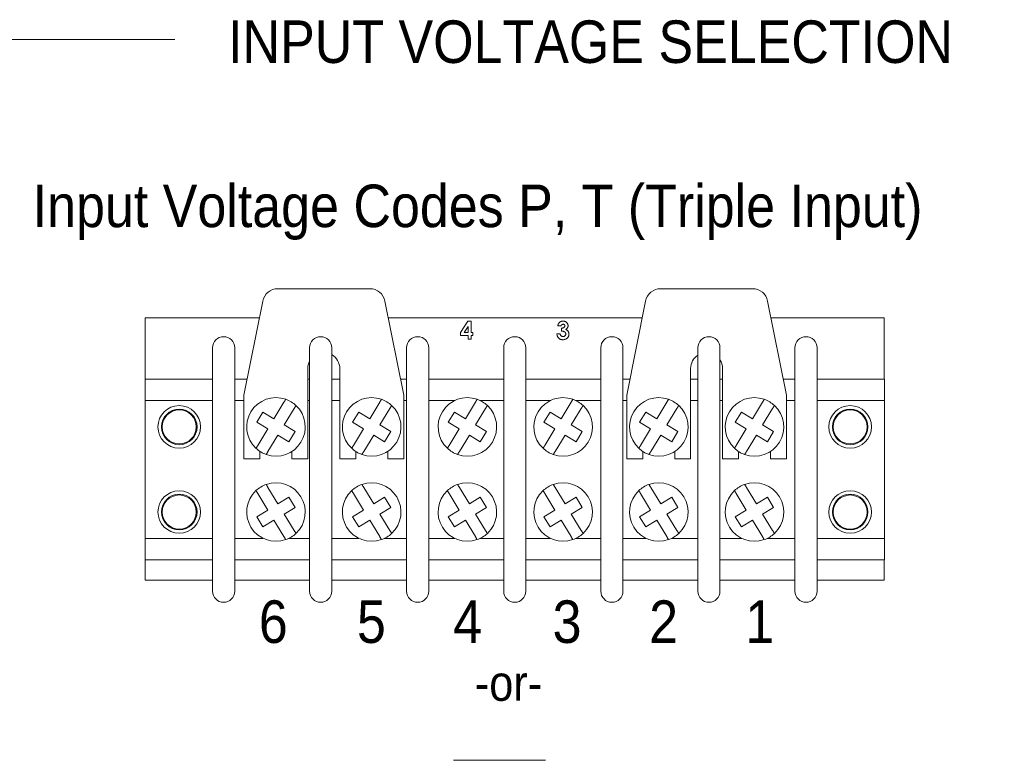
# Paper-space layout '6' of a CAD drawing. Header units: inches. Extents: x 2 to 174, y -5 to 135.
# Tile 6 of 26: x 23 to 46, y 87 to 105. Entities that reach past the tile are written whole.
import ezdxf

# ---------------------------------------------------------------- set-up
doc = ezdxf.new("R2010")
doc.units = ezdxf.units.IN
doc.header["$MEASUREMENT"] = 0
doc.layers.add('FORMAT', color=7, linetype='Continuous')
doc.styles.add('SLDTEXTSTYLE0', font='GOTHIC.TTF', dxfattribs={"width": 0.913})
doc.styles.add('SLDTEXTSTYLE1', font='GOTHIC.TTF', dxfattribs={"width": 0.913})

psp = doc.layouts.new('6')

# ---------------------------------------------------------------- linework, layer by layer
at = {"color": 7, "linetype": 'Continuous', "lineweight": 15, "ltscale": 8}
for p, q in [((31.54, 98.327), (29.378, 98.327)), ((40.532, 98.327), (38.37, 98.327)), ((29.025, 98.037), (28.583, 95.827)), ((32.335, 95.827), (31.893, 98.037)), ((38.017, 98.037), (37.575, 95.827)), ((41.327, 95.827), (40.885, 98.037)), ((26.263, 97.639), (26.263, 96.199)), ((28.945, 97.639), (26.263, 97.639)), ((37.937, 97.639), (31.972, 97.639)), ((43.623, 97.639), (40.964, 97.639)), ((43.623, 96.199), (43.623, 97.639)), ((33.672, 97.3), (33.845, 97.566)), ((33.849, 97.435), (33.756, 97.294)), ((33.845, 97.566), (33.923, 97.566)), ((33.849, 97.294), (33.849, 97.435)), ((33.923, 97.566), (33.923, 97.294)), ((36.031, 97.454), (35.956, 97.454)), ((36.041, 97.331), (36.041, 97.4)), ((33.672, 97.224), (33.672, 97.3)), ((33.849, 97.224), (33.672, 97.224)), ((33.756, 97.294), (33.849, 97.294)), ((33.849, 97.139), (33.849, 97.224)), ((33.923, 97.294), (33.961, 97.294)), ((33.961, 97.224), (33.923, 97.224)), ((33.923, 97.224), (33.923, 97.139)), ((33.961, 97.294), (33.961, 97.224)), ((35.935, 97.267), (36.009, 97.267)), ((27.845, 91.219), (27.845, 96.939)), ((28.365, 96.939), (28.365, 91.219)), ((30.125, 91.219), (30.125, 96.939)), ((30.645, 96.939), (30.645, 91.219)), ((32.405, 91.219), (32.405, 96.939)), ((32.925, 96.939), (32.925, 91.219)), ((33.923, 97.139), (33.849, 97.139)), ((34.685, 91.219), (34.685, 96.939)), ((35.205, 96.939), (35.205, 91.219)), ((36.965, 91.219), (36.965, 96.939)), ((37.485, 96.939), (37.485, 91.219)), ((39.245, 91.219), (39.245, 96.939)), ((39.765, 96.939), (39.765, 91.219)), ((41.525, 91.219), (41.525, 96.939)), ((42.045, 96.939), (42.045, 91.219)), ((30.083, 96.451), (30.083, 94.327)), ((30.835, 94.327), (30.835, 96.451)), ((39.075, 96.451), (39.075, 94.327)), ((39.827, 94.327), (39.827, 96.451)), ((26.259, 96.199), (27.845, 96.199)), ((26.259, 95.699), (26.259, 96.199)), ((28.365, 96.199), (28.657, 96.199)), ((30.083, 96.199), (30.125, 96.199)), ((30.645, 96.199), (30.835, 96.199)), ((32.26, 96.199), (32.405, 96.199)), ((32.925, 96.199), (34.685, 96.199)), ((35.205, 96.199), (36.965, 96.199)), ((37.485, 96.199), (37.649, 96.199)), ((39.075, 96.199), (39.245, 96.199)), ((39.765, 96.199), (39.827, 96.199)), ((41.252, 96.199), (41.525, 96.199)), ((42.045, 96.199), (43.631, 96.199)), ((43.631, 95.699), (43.631, 96.199)), ((28.583, 95.827), (28.583, 94.327)), ((32.335, 94.327), (32.335, 95.827)), ((37.575, 95.827), (37.575, 94.327)), ((41.327, 94.327), (41.327, 95.827)), ((26.259, 95.699), (27.845, 95.699)), ((26.259, 92.459), (26.259, 95.699)), ((28.365, 95.699), (28.583, 95.699)), ((29.288, 95.271), (29.523, 95.657)), ((30.083, 95.699), (30.125, 95.699)), ((30.645, 95.699), (30.835, 95.699)), ((31.536, 95.271), (31.771, 95.657)), ((32.335, 95.699), (32.405, 95.699)), ((32.925, 95.699), (33.533, 95.699)), ((33.784, 95.271), (34.019, 95.657)), ((34.129, 95.699), (34.685, 95.699)), ((35.205, 95.699), (35.781, 95.699)), ((36.032, 95.271), (36.267, 95.657)), ((36.377, 95.699), (36.965, 95.699)), ((37.485, 95.699), (37.575, 95.699)), ((38.28, 95.271), (38.515, 95.657)), ((39.075, 95.699), (39.245, 95.699)), ((39.765, 95.699), (39.827, 95.699)), ((40.528, 95.271), (40.763, 95.657)), ((41.327, 95.699), (41.525, 95.699)), ((42.045, 95.699), (43.631, 95.699)), ((43.631, 92.459), (43.631, 95.699)), ((28.885, 95.189), (29.03, 95.428)), ((29.03, 95.428), (29.288, 95.271)), ((29.762, 95.512), (29.527, 95.126)), ((31.133, 95.189), (31.278, 95.428)), ((31.278, 95.428), (31.536, 95.271)), ((32.01, 95.512), (31.775, 95.126)), ((33.381, 95.189), (33.526, 95.428)), ((33.526, 95.428), (33.784, 95.271)), ((34.258, 95.512), (34.023, 95.126)), ((35.629, 95.189), (35.774, 95.428)), ((35.774, 95.428), (36.032, 95.271)), ((36.506, 95.512), (36.271, 95.126)), ((37.877, 95.189), (38.022, 95.428)), ((38.022, 95.428), (38.28, 95.271)), ((38.754, 95.512), (38.519, 95.126)), ((40.125, 95.189), (40.27, 95.428)), ((40.27, 95.428), (40.528, 95.271)), ((41.002, 95.512), (40.767, 95.126)), ((29.142, 95.032), (28.885, 95.189)), ((29.527, 95.126), (29.785, 94.969)), ((31.39, 95.032), (31.133, 95.189)), ((31.775, 95.126), (32.033, 94.969)), ((33.638, 95.032), (33.381, 95.189)), ((34.023, 95.126), (34.281, 94.969)), ((35.886, 95.032), (35.629, 95.189)), ((36.271, 95.126), (36.529, 94.969)), ((38.134, 95.032), (37.877, 95.189)), ((38.519, 95.126), (38.777, 94.969)), ((40.382, 95.032), (40.125, 95.189)), ((40.767, 95.126), (41.025, 94.969)), ((28.908, 94.646), (29.142, 95.032)), ((29.382, 94.886), (29.147, 94.5)), ((29.639, 94.73), (29.382, 94.886)), ((29.785, 94.969), (29.639, 94.73)), ((31.156, 94.646), (31.39, 95.032)), ((31.63, 94.886), (31.395, 94.5)), ((31.887, 94.73), (31.63, 94.886)), ((32.033, 94.969), (31.887, 94.73)), ((33.404, 94.646), (33.638, 95.032)), ((33.878, 94.886), (33.643, 94.5)), ((34.135, 94.73), (33.878, 94.886)), ((34.281, 94.969), (34.135, 94.73)), ((35.652, 94.646), (35.886, 95.032)), ((36.126, 94.886), (35.891, 94.5)), ((36.383, 94.73), (36.126, 94.886)), ((36.529, 94.969), (36.383, 94.73)), ((37.9, 94.646), (38.134, 95.032)), ((38.374, 94.886), (38.139, 94.5)), ((38.631, 94.73), (38.374, 94.886)), ((38.777, 94.969), (38.631, 94.73)), ((40.148, 94.646), (40.382, 95.032)), ((40.622, 94.886), (40.387, 94.5)), ((40.879, 94.73), (40.622, 94.886)), ((41.025, 94.969), (40.879, 94.73)), ((28.959, 94.327), (28.959, 94.503)), ((29.711, 94.503), (29.711, 94.327)), ((31.207, 94.327), (31.207, 94.503)), ((31.959, 94.503), (31.959, 94.327)), ((37.951, 94.327), (37.951, 94.503)), ((38.703, 94.503), (38.703, 94.327)), ((40.199, 94.327), (40.199, 94.503)), ((40.951, 94.503), (40.951, 94.327)), ((28.583, 94.327), (28.959, 94.327)), ((29.711, 94.327), (30.083, 94.327)), ((30.835, 94.327), (31.207, 94.327)), ((31.959, 94.327), (32.335, 94.327)), ((37.575, 94.327), (37.951, 94.327)), ((38.703, 94.327), (39.075, 94.327)), ((39.827, 94.327), (40.199, 94.327)), ((40.951, 94.327), (41.327, 94.327)), ((28.908, 93.512), (29.142, 93.126)), ((29.382, 93.271), (29.147, 93.657)), ((31.156, 93.512), (31.39, 93.126)), ((31.63, 93.271), (31.395, 93.657)), ((33.404, 93.512), (33.638, 93.126)), ((33.878, 93.271), (33.643, 93.657)), ((35.652, 93.512), (35.886, 93.126)), ((36.126, 93.271), (35.891, 93.657)), ((37.9, 93.512), (38.134, 93.126)), ((38.374, 93.271), (38.139, 93.657)), ((40.148, 93.512), (40.382, 93.126)), ((40.622, 93.271), (40.387, 93.657)), ((29.639, 93.428), (29.382, 93.271)), ((29.785, 93.189), (29.639, 93.428)), ((31.887, 93.428), (31.63, 93.271)), ((32.033, 93.189), (31.887, 93.428)), ((34.135, 93.428), (33.878, 93.271)), ((34.281, 93.189), (34.135, 93.428)), ((36.383, 93.428), (36.126, 93.271)), ((36.529, 93.189), (36.383, 93.428)), ((38.631, 93.428), (38.374, 93.271)), ((38.777, 93.189), (38.631, 93.428)), ((40.879, 93.428), (40.622, 93.271)), ((41.025, 93.189), (40.879, 93.428)), ((29.142, 93.126), (28.885, 92.969)), ((29.527, 93.032), (29.785, 93.189)), ((29.762, 92.646), (29.527, 93.032)), ((31.39, 93.126), (31.133, 92.969)), ((31.775, 93.032), (32.033, 93.189)), ((32.01, 92.646), (31.775, 93.032)), ((33.638, 93.126), (33.381, 92.969)), ((34.023, 93.032), (34.281, 93.189)), ((34.258, 92.646), (34.023, 93.032)), ((35.886, 93.126), (35.629, 92.969)), ((36.271, 93.032), (36.529, 93.189)), ((36.506, 92.646), (36.271, 93.032)), ((38.134, 93.126), (37.877, 92.969)), ((38.519, 93.032), (38.777, 93.189)), ((38.754, 92.646), (38.519, 93.032)), ((40.382, 93.126), (40.125, 92.969)), ((40.767, 93.032), (41.025, 93.189)), ((41.002, 92.646), (40.767, 93.032)), ((28.885, 92.969), (29.03, 92.73)), ((29.03, 92.73), (29.288, 92.886)), ((29.288, 92.886), (29.523, 92.5)), ((31.133, 92.969), (31.278, 92.73)), ((31.278, 92.73), (31.536, 92.886)), ((31.536, 92.886), (31.771, 92.5)), ((33.381, 92.969), (33.526, 92.73)), ((33.526, 92.73), (33.784, 92.886)), ((33.784, 92.886), (34.019, 92.5)), ((35.629, 92.969), (35.774, 92.73)), ((35.774, 92.73), (36.032, 92.886)), ((36.032, 92.886), (36.267, 92.5)), ((37.877, 92.969), (38.022, 92.73)), ((38.022, 92.73), (38.28, 92.886)), ((38.28, 92.886), (38.515, 92.5)), ((40.125, 92.969), (40.27, 92.73)), ((40.27, 92.73), (40.528, 92.886)), ((40.528, 92.886), (40.763, 92.5)), ((26.259, 91.959), (26.259, 92.459)), ((26.259, 92.459), (27.845, 92.459)), ((28.365, 92.459), (29.037, 92.459)), ((29.633, 92.459), (30.125, 92.459)), ((30.645, 92.459), (31.285, 92.459)), ((31.881, 92.459), (32.405, 92.459)), ((32.925, 92.459), (33.533, 92.459)), ((34.129, 92.459), (34.685, 92.459)), ((35.205, 92.459), (35.781, 92.459)), ((36.377, 92.459), (36.965, 92.459)), ((37.485, 92.459), (38.029, 92.459)), ((38.625, 92.459), (39.245, 92.459)), ((39.765, 92.459), (40.277, 92.459)), ((40.873, 92.459), (41.525, 92.459)), ((42.045, 92.459), (43.631, 92.459)), ((43.631, 91.959), (43.631, 92.459)), ((26.259, 91.959), (27.845, 91.959)), ((26.263, 91.959), (26.263, 91.479)), ((28.365, 91.959), (30.125, 91.959)), ((30.645, 91.959), (32.405, 91.959)), ((32.925, 91.959), (34.685, 91.959)), ((35.205, 91.959), (36.965, 91.959)), ((37.485, 91.959), (39.245, 91.959)), ((39.765, 91.959), (41.525, 91.959)), ((42.045, 91.959), (43.631, 91.959)), ((43.623, 91.479), (43.623, 91.959)), ((26.263, 91.479), (27.845, 91.479)), ((28.365, 91.479), (30.125, 91.479)), ((30.645, 91.479), (32.405, 91.479)), ((32.925, 91.479), (34.685, 91.479)), ((35.205, 91.479), (36.965, 91.479)), ((37.485, 91.479), (39.245, 91.479)), ((39.765, 91.479), (41.525, 91.479)), ((42.045, 91.479), (43.623, 91.479)), ((35.664, 87.244), (33.502, 87.244))]:
    psp.add_line(p, q, dxfattribs=at)
at = {"color": 7, "linetype": 'Continuous', "lineweight": 15, "ltscale": 64}
for centre, radius in [((27.063, 95.079), 0.5), ((42.823, 95.079), 0.5), ((27.063, 95.079), 0.418), ((27.063, 95.079), 0.4), ((42.823, 95.079), 0.418), ((42.823, 95.079), 0.4), ((27.063, 93.079), 0.5), ((27.063, 93.079), 0.418), ((27.063, 93.079), 0.4), ((42.823, 93.079), 0.5), ((42.823, 93.079), 0.418), ((42.823, 93.079), 0.4)]:
    psp.add_circle(centre, radius, dxfattribs=at)
for centre, radius, start, end in [((29.378, 97.967), 0.36, 90, 168.6901), ((31.54, 97.967), 0.36, 11.3115, 90), ((38.37, 97.967), 0.36, 90, 168.6901), ((40.532, 97.967), 0.36, 11.3115, 90), ((28.105, 96.939), 0.26, 90, 180), ((28.105, 96.939), 0.26, 0, 90), ((30.385, 96.939), 0.26, 90, 180), ((30.385, 96.939), 0.26, 0, 90), ((32.665, 96.939), 0.26, 90, 180), ((32.665, 96.939), 0.26, 0, 90), ((34.945, 96.939), 0.26, 90, 180), ((34.945, 96.939), 0.26, 0, 90), ((37.225, 96.939), 0.26, 90, 180), ((37.225, 96.939), 0.26, 0, 90), ((39.505, 96.939), 0.26, 90, 180), ((39.505, 96.939), 0.26, 360, 90), ((41.785, 96.939), 0.26, 90, 180), ((41.785, 96.939), 0.26, 0, 90), ((30.459, 96.451), 0.376, 0, 60.3513), ((39.451, 96.451), 0.376, 123.2212, 180), ((30.459, 96.451), 0.376, 152.6601, 180), ((39.451, 96.451), 0.376, 0, 33.3731), ((29.335, 95.079), 0.688, 70.4346, 226.9526), ((31.583, 95.079), 0.688, 70.4346, 226.9526), ((33.831, 95.079), 0.688, 70.4346, 226.9526), ((36.079, 95.079), 0.688, 70.4346, 226.9526), ((38.327, 95.079), 0.688, 70.4346, 226.9526), ((40.575, 95.079), 0.688, 70.4346, 226.9526), ((29.335, 95.079), 0.688, 250.4346, 46.9526), ((29.335, 95.079), 0.688, 46.9526, 70.4346), ((31.583, 95.079), 0.688, 250.4346, 46.9526), ((31.583, 95.079), 0.688, 46.9526, 70.4346), ((33.831, 95.079), 0.688, 250.4346, 46.9526), ((33.831, 95.079), 0.688, 46.9526, 70.4346), ((36.079, 95.079), 0.688, 250.4346, 46.9526), ((36.079, 95.079), 0.688, 46.9526, 70.4346), ((38.327, 95.079), 0.688, 250.4346, 46.9526), ((38.327, 95.079), 0.688, 46.9526, 70.4346), ((40.575, 95.079), 0.688, 250.4346, 46.9526), ((40.575, 95.079), 0.688, 46.9526, 70.4346), ((29.335, 95.079), 0.688, 226.9526, 250.4346), ((31.583, 95.079), 0.688, 226.9526, 250.4346), ((33.831, 95.079), 0.688, 226.9526, 250.4346), ((36.079, 95.079), 0.688, 226.9526, 250.4346), ((38.327, 95.079), 0.688, 226.9526, 250.4346), ((40.575, 95.079), 0.688, 226.9526, 250.4346), ((29.335, 93.079), 0.688, 109.5654, 133.0474), ((29.335, 93.079), 0.688, 313.0474, 109.5654), ((31.583, 93.079), 0.688, 109.5654, 133.0474), ((31.583, 93.079), 0.688, 313.0474, 109.5654), ((33.831, 93.079), 0.688, 109.5654, 133.0474), ((33.831, 93.079), 0.688, 313.0474, 109.5654), ((36.079, 93.079), 0.688, 109.5654, 133.0474), ((36.079, 93.079), 0.688, 313.0474, 109.5654), ((38.327, 93.079), 0.688, 109.5654, 133.0474), ((38.327, 93.079), 0.688, 313.0474, 109.5654), ((40.575, 93.079), 0.688, 109.5654, 133.0474), ((40.575, 93.079), 0.688, 313.0474, 109.5654), ((29.335, 93.079), 0.688, 133.0474, 289.5654), ((31.583, 93.079), 0.688, 133.0474, 289.5654), ((33.831, 93.079), 0.688, 133.0474, 289.5654), ((36.079, 93.079), 0.688, 133.0474, 289.5654), ((38.327, 93.079), 0.688, 133.0474, 289.5654), ((40.575, 93.079), 0.688, 133.0474, 289.5654), ((29.335, 93.079), 0.688, 289.5654, 313.0474), ((31.583, 93.079), 0.688, 289.5654, 313.0474), ((33.831, 93.079), 0.688, 289.5654, 313.0474), ((36.079, 93.079), 0.688, 289.5654, 313.0474), ((38.327, 93.079), 0.688, 289.5654, 313.0474), ((40.575, 93.079), 0.688, 289.5654, 313.0474), ((28.105, 91.219), 0.26, 180, 270), ((28.105, 91.219), 0.26, 270, 0), ((30.385, 91.219), 0.26, 180, 270), ((30.385, 91.219), 0.26, 270, 0), ((32.665, 91.219), 0.26, 180, 270), ((32.665, 91.219), 0.26, 270, 0), ((34.945, 91.219), 0.26, 180, 270), ((34.945, 91.219), 0.26, 270, 0), ((37.225, 91.219), 0.26, 180, 270), ((37.225, 91.219), 0.26, 270, 0), ((39.505, 91.219), 0.26, 180, 270), ((39.505, 91.219), 0.26, 270, 0), ((41.785, 91.219), 0.26, 180, 270), ((41.785, 91.219), 0.26, 270, 0)]:
    psp.add_arc(centre, radius, start, end, dxfattribs=at)
at = {"color": 7, "linetype": 'Continuous', "lineweight": 15, "ltscale": 8}
for points, knots in [([(35.956, 97.454), (35.957, 97.459), (35.958, 97.469), (35.962, 97.484), (35.967, 97.497), (35.973, 97.508), (35.98, 97.518), (35.985, 97.524), (35.988, 97.527)], [0, 0, 0, 0, 0.186661, 0.373354, 0.559985, 0.706652, 0.853342, 1, 1, 1, 1]), ([(35.988, 97.527), (35.991, 97.531), (35.998, 97.538), (36.01, 97.546), (36.022, 97.554), (36.036, 97.559), (36.05, 97.563), (36.065, 97.566), (36.075, 97.566), (36.08, 97.566)], [0, 0, 0, 0, 0.139999, 0.280031, 0.41998, 0.560024, 0.706633, 0.853337, 1, 1, 1, 1]), ([(36.079, 97.491), (36.076, 97.491), (36.07, 97.491), (36.061, 97.488), (36.053, 97.484), (36.046, 97.478), (36.039, 97.471), (36.034, 97.463), (36.032, 97.457), (36.031, 97.454)], [0, 0, 0, 0, 0.1399895, 0.2800167, 0.4199696, 0.5600691, 0.7066007, 0.8533672, 1, 1, 1, 1]), ([(36.041, 97.4), (36.046, 97.401), (36.055, 97.402), (36.068, 97.403), (36.08, 97.406), (36.093, 97.411), (36.104, 97.418), (36.112, 97.426), (36.118, 97.435), (36.121, 97.443), (36.121, 97.449), (36.122, 97.452)], [0, 0, 0, 0, 0.125088, 0.250171, 0.375244, 0.500188, 0.625155, 0.750022, 0.833343, 0.916749, 1, 1, 1, 1]), ([(36.122, 97.452), (36.121, 97.455), (36.121, 97.461), (36.118, 97.47), (36.113, 97.477), (36.106, 97.484), (36.098, 97.488), (36.089, 97.491), (36.083, 97.491), (36.079, 97.491)], [0, 0, 0, 0, 0.140023, 0.279995, 0.419963, 0.560005, 0.706587, 0.853284, 1, 1, 1, 1]), ([(36.08, 97.566), (36.086, 97.566), (36.097, 97.566), (36.113, 97.562), (36.129, 97.557), (36.143, 97.549), (36.157, 97.54), (36.169, 97.528), (36.179, 97.516), (36.187, 97.502), (36.192, 97.488), (36.196, 97.472), (36.196, 97.462), (36.196, 97.457)], [0, 0, 0, 0, 0.093354, 0.186684, 0.280001, 0.373357, 0.466675, 0.560018, 0.64802, 0.736014, 0.823996, 0.912014, 1, 1, 1, 1]), ([(36.196, 97.457), (36.196, 97.452), (36.196, 97.442), (36.192, 97.427), (36.186, 97.412), (36.178, 97.399), (36.167, 97.388), (36.155, 97.377), (36.145, 97.372), (36.141, 97.37)], [0, 0, 0, 0, 0.139989, 0.280037, 0.419963, 0.560015, 0.706617, 0.85332, 1, 1, 1, 1]), ([(36.073, 97.128), (36.067, 97.128), (36.056, 97.128), (36.038, 97.131), (36.021, 97.136), (36.005, 97.143), (35.99, 97.152), (35.977, 97.164), (35.965, 97.177), (35.954, 97.193), (35.946, 97.21), (35.94, 97.229), (35.936, 97.248), (35.935, 97.261), (35.935, 97.267)], [0, 0, 0, 0, 0.080011, 0.160027, 0.240027, 0.320025, 0.399999, 0.480006, 0.560003, 0.647981, 0.735971, 0.823973, 0.911985, 1, 1, 1, 1]), ([(36.009, 97.267), (36.01, 97.263), (36.011, 97.256), (36.015, 97.245), (36.02, 97.234), (36.026, 97.224), (36.035, 97.216), (36.044, 97.21), (36.055, 97.206), (36.066, 97.203), (36.074, 97.203), (36.077, 97.203)], [0, 0, 0, 0, 0.112024, 0.223996, 0.335996, 0.447893, 0.559802, 0.669874, 0.779919, 0.889937, 1, 1, 1, 1]), ([(36.143, 97.264), (36.143, 97.267), (36.142, 97.275), (36.139, 97.286), (36.133, 97.296), (36.125, 97.304), (36.117, 97.311), (36.106, 97.318), (36.092, 97.324), (36.075, 97.328), (36.058, 97.331), (36.047, 97.331), (36.041, 97.331)], [0, 0, 0, 0, 0.083291, 0.1666, 0.249882, 0.333165, 0.416552, 0.499935, 0.624879, 0.749873, 0.874944, 1, 1, 1, 1]), ([(36.218, 97.263), (36.218, 97.257), (36.217, 97.245), (36.214, 97.228), (36.208, 97.211), (36.2, 97.195), (36.19, 97.181), (36.178, 97.168), (36.164, 97.156), (36.148, 97.145), (36.131, 97.137), (36.112, 97.132), (36.093, 97.129), (36.08, 97.128), (36.073, 97.128)], [0, 0, 0, 0, 0.080017, 0.159997, 0.240005, 0.320014, 0.399979, 0.480001, 0.560002, 0.647999, 0.735983, 0.823977, 0.911993, 1, 1, 1, 1]), ([(36.077, 97.203), (36.082, 97.203), (36.091, 97.203), (36.105, 97.207), (36.117, 97.214), (36.127, 97.223), (36.134, 97.232), (36.139, 97.242), (36.142, 97.253), (36.143, 97.26), (36.143, 97.264)], [0, 0, 0, 0, 0.14003, 0.280037, 0.419935, 0.55995, 0.670027, 0.780021, 0.890004, 1, 1, 1, 1]), ([(36.141, 97.37), (36.146, 97.368), (36.156, 97.364), (36.17, 97.357), (36.182, 97.347), (36.193, 97.336), (36.202, 97.323), (36.209, 97.309), (36.214, 97.294), (36.217, 97.279), (36.218, 97.268), (36.218, 97.263)], [0, 0, 0, 0, 0.111993, 0.223999, 0.335999, 0.447985, 0.559979, 0.669959, 0.779957, 0.889967, 1, 1, 1, 1]), ([(29.523, 95.657), (29.524, 95.659), (29.528, 95.665), (29.534, 95.675), (29.541, 95.687), (29.547, 95.698), (29.553, 95.707), (29.558, 95.715), (29.561, 95.721), (29.564, 95.725), (29.565, 95.727), (29.565, 95.727), (29.565, 95.727)], [0, 0, 0, 0, 0.059558, 0.170019, 0.283753, 0.392983, 0.505512, 0.61237, 0.72247, 0.82693, 0.934515, 1, 1, 1, 1]), ([(29.804, 95.582), (29.804, 95.581), (29.804, 95.581), (29.802, 95.578), (29.8, 95.573), (29.796, 95.567), (29.791, 95.559), (29.785, 95.55), (29.779, 95.54), (29.773, 95.53), (29.767, 95.52), (29.764, 95.514), (29.762, 95.512)], [0, 0, 0, 0, 0.1027388, 0.2084711, 0.3113225, 0.4171081, 0.5208653, 0.6275162, 0.7333715, 0.8421654, 0.9205188, 1, 1, 1, 1]), ([(31.771, 95.657), (31.772, 95.659), (31.776, 95.665), (31.782, 95.675), (31.789, 95.687), (31.795, 95.698), (31.801, 95.707), (31.806, 95.715), (31.809, 95.721), (31.812, 95.725), (31.813, 95.727), (31.813, 95.727), (31.813, 95.727)], [0, 0, 0, 0, 0.0595532, 0.1700148, 0.2837494, 0.3929792, 0.5055086, 0.6123701, 0.7224687, 0.8269302, 0.934515, 1, 1, 1, 1]), ([(32.052, 95.582), (32.052, 95.581), (32.052, 95.581), (32.05, 95.578), (32.048, 95.573), (32.044, 95.567), (32.039, 95.559), (32.033, 95.55), (32.027, 95.54), (32.021, 95.53), (32.015, 95.52), (32.012, 95.514), (32.01, 95.512)], [0, 0, 0, 0, 0.102739, 0.208471, 0.311322, 0.417108, 0.520865, 0.627516, 0.733371, 0.842161, 0.920519, 1, 1, 1, 1]), ([(34.019, 95.657), (34.02, 95.659), (34.024, 95.665), (34.03, 95.675), (34.037, 95.687), (34.043, 95.698), (34.049, 95.707), (34.054, 95.715), (34.057, 95.721), (34.06, 95.725), (34.061, 95.727), (34.061, 95.727), (34.061, 95.727)], [0, 0, 0, 0, 0.059555, 0.170019, 0.283753, 0.392981, 0.505511, 0.612371, 0.72247, 0.826931, 0.934515, 1, 1, 1, 1]), ([(34.3, 95.582), (34.3, 95.581), (34.3, 95.581), (34.298, 95.578), (34.296, 95.573), (34.292, 95.567), (34.287, 95.559), (34.281, 95.55), (34.275, 95.54), (34.269, 95.53), (34.263, 95.52), (34.26, 95.514), (34.258, 95.512)], [0, 0, 0, 0, 0.102739, 0.208471, 0.311322, 0.417109, 0.520866, 0.627516, 0.733372, 0.842161, 0.920516, 1, 1, 1, 1]), ([(36.267, 95.657), (36.268, 95.659), (36.272, 95.665), (36.278, 95.675), (36.285, 95.687), (36.291, 95.698), (36.297, 95.707), (36.302, 95.715), (36.305, 95.721), (36.308, 95.725), (36.309, 95.727), (36.309, 95.727), (36.309, 95.727)], [0, 0, 0, 0, 0.059553, 0.170019, 0.283751, 0.392979, 0.50551, 0.61237, 0.72247, 0.82693, 0.934515, 1, 1, 1, 1]), ([(36.548, 95.582), (36.548, 95.581), (36.548, 95.581), (36.546, 95.578), (36.544, 95.573), (36.54, 95.567), (36.535, 95.559), (36.529, 95.55), (36.523, 95.54), (36.517, 95.53), (36.511, 95.52), (36.508, 95.514), (36.506, 95.512)], [0, 0, 0, 0, 0.102739, 0.208471, 0.311322, 0.417109, 0.520866, 0.627516, 0.733372, 0.842163, 0.920519, 1, 1, 1, 1]), ([(38.515, 95.657), (38.516, 95.659), (38.52, 95.665), (38.526, 95.675), (38.533, 95.687), (38.539, 95.698), (38.545, 95.707), (38.55, 95.715), (38.553, 95.721), (38.556, 95.725), (38.557, 95.727), (38.557, 95.727), (38.557, 95.727)], [0, 0, 0, 0, 0.0595554, 0.170019, 0.2837533, 0.3929807, 0.5055116, 0.6123713, 0.7224707, 0.8269303, 0.9345152, 1, 1, 1, 1]), ([(38.796, 95.582), (38.796, 95.581), (38.796, 95.581), (38.794, 95.578), (38.792, 95.573), (38.788, 95.567), (38.783, 95.559), (38.777, 95.55), (38.771, 95.54), (38.765, 95.53), (38.759, 95.52), (38.756, 95.514), (38.754, 95.512)], [0, 0, 0, 0, 0.102739, 0.208471, 0.311322, 0.417109, 0.520865, 0.627516, 0.733372, 0.842162, 0.920517, 1, 1, 1, 1]), ([(40.763, 95.657), (40.764, 95.659), (40.768, 95.665), (40.774, 95.675), (40.781, 95.687), (40.787, 95.698), (40.793, 95.707), (40.798, 95.715), (40.801, 95.721), (40.804, 95.725), (40.805, 95.727), (40.805, 95.727), (40.805, 95.727)], [0, 0, 0, 0, 0.059554, 0.170018, 0.283752, 0.39298, 0.505511, 0.61237, 0.72247, 0.82693, 0.934515, 1, 1, 1, 1]), ([(41.044, 95.582), (41.044, 95.581), (41.044, 95.581), (41.042, 95.578), (41.04, 95.573), (41.036, 95.567), (41.031, 95.559), (41.025, 95.55), (41.019, 95.54), (41.013, 95.53), (41.007, 95.52), (41.004, 95.514), (41.002, 95.512)], [0, 0, 0, 0, 0.102739, 0.208471, 0.311322, 0.417109, 0.520866, 0.627515, 0.733372, 0.842162, 0.920517, 1, 1, 1, 1]), ([(28.865, 94.576), (28.865, 94.576), (28.866, 94.577), (28.867, 94.579), (28.87, 94.584), (28.874, 94.59), (28.879, 94.598), (28.884, 94.607), (28.891, 94.618), (28.897, 94.628), (28.903, 94.637), (28.906, 94.643), (28.908, 94.646)], [0, 0, 0, 0, 0.102739, 0.208471, 0.311322, 0.417107, 0.520864, 0.627516, 0.73337, 0.842159, 0.920519, 1, 1, 1, 1]), ([(31.113, 94.576), (31.113, 94.576), (31.114, 94.577), (31.115, 94.579), (31.118, 94.584), (31.122, 94.59), (31.127, 94.598), (31.132, 94.607), (31.139, 94.618), (31.145, 94.628), (31.151, 94.637), (31.154, 94.643), (31.156, 94.646)], [0, 0, 0, 0, 0.102739, 0.208471, 0.311322, 0.417107, 0.520864, 0.627516, 0.73337, 0.842159, 0.920519, 1, 1, 1, 1]), ([(33.361, 94.576), (33.361, 94.576), (33.362, 94.577), (33.363, 94.579), (33.366, 94.584), (33.37, 94.59), (33.375, 94.598), (33.38, 94.607), (33.387, 94.618), (33.393, 94.628), (33.399, 94.637), (33.402, 94.643), (33.404, 94.646)], [0, 0, 0, 0, 0.102739, 0.208471, 0.311322, 0.417107, 0.520864, 0.627516, 0.73337, 0.842164, 0.920519, 1, 1, 1, 1]), ([(35.609, 94.576), (35.609, 94.576), (35.61, 94.577), (35.611, 94.579), (35.614, 94.584), (35.618, 94.59), (35.623, 94.598), (35.628, 94.607), (35.635, 94.618), (35.641, 94.628), (35.647, 94.637), (35.65, 94.643), (35.652, 94.646)], [0, 0, 0, 0, 0.102739, 0.208471, 0.311322, 0.417107, 0.520864, 0.627517, 0.73337, 0.842161, 0.920519, 1, 1, 1, 1]), ([(37.857, 94.576), (37.857, 94.576), (37.858, 94.577), (37.859, 94.579), (37.862, 94.584), (37.866, 94.59), (37.871, 94.598), (37.876, 94.607), (37.883, 94.618), (37.889, 94.628), (37.895, 94.637), (37.898, 94.643), (37.9, 94.646)], [0, 0, 0, 0, 0.102739, 0.208471, 0.311322, 0.417107, 0.520864, 0.627517, 0.73337, 0.842159, 0.920517, 1, 1, 1, 1]), ([(40.105, 94.576), (40.105, 94.576), (40.106, 94.577), (40.107, 94.579), (40.11, 94.584), (40.114, 94.59), (40.119, 94.598), (40.124, 94.607), (40.131, 94.618), (40.137, 94.628), (40.143, 94.637), (40.146, 94.643), (40.148, 94.646)], [0, 0, 0, 0, 0.102739, 0.208471, 0.311322, 0.417108, 0.520864, 0.627516, 0.73337, 0.842161, 0.920518, 1, 1, 1, 1]), ([(29.147, 94.5), (29.146, 94.498), (29.142, 94.492), (29.136, 94.482), (29.129, 94.471), (29.122, 94.46), (29.117, 94.451), (29.112, 94.443), (29.108, 94.437), (29.106, 94.433), (29.105, 94.431), (29.104, 94.431), (29.104, 94.43)], [0, 0, 0, 0, 0.059553, 0.170015, 0.283751, 0.392979, 0.50551, 0.61237, 0.722468, 0.826931, 0.934515, 1, 1, 1, 1]), ([(31.395, 94.5), (31.394, 94.498), (31.39, 94.492), (31.384, 94.482), (31.377, 94.47), (31.37, 94.46), (31.365, 94.451), (31.36, 94.443), (31.356, 94.437), (31.354, 94.433), (31.353, 94.431), (31.352, 94.431), (31.352, 94.43)], [0, 0, 0, 0, 0.05956, 0.171665, 0.283757, 0.394644, 0.505513, 0.613997, 0.722469, 0.828494, 0.934512, 1, 1, 1, 1]), ([(33.643, 94.5), (33.642, 94.498), (33.638, 94.492), (33.632, 94.482), (33.625, 94.47), (33.618, 94.46), (33.613, 94.451), (33.608, 94.443), (33.604, 94.437), (33.602, 94.433), (33.601, 94.431), (33.6, 94.431), (33.6, 94.43)], [0, 0, 0, 0, 0.059556, 0.171666, 0.283757, 0.39464, 0.505513, 0.613997, 0.722469, 0.828494, 0.934512, 1, 1, 1, 1]), ([(35.891, 94.5), (35.89, 94.498), (35.886, 94.492), (35.88, 94.482), (35.873, 94.471), (35.866, 94.46), (35.861, 94.451), (35.856, 94.443), (35.852, 94.437), (35.85, 94.433), (35.849, 94.431), (35.848, 94.431), (35.848, 94.43)], [0, 0, 0, 0, 0.059553, 0.170019, 0.283753, 0.392979, 0.505511, 0.61237, 0.722469, 0.826931, 0.934515, 1, 1, 1, 1]), ([(38.139, 94.5), (38.138, 94.498), (38.134, 94.492), (38.128, 94.482), (38.121, 94.471), (38.114, 94.46), (38.109, 94.451), (38.104, 94.443), (38.1, 94.437), (38.098, 94.433), (38.097, 94.431), (38.096, 94.431), (38.096, 94.43)], [0, 0, 0, 0, 0.059555, 0.170019, 0.283755, 0.39298, 0.505513, 0.612371, 0.72247, 0.826931, 0.934515, 1, 1, 1, 1]), ([(40.387, 94.5), (40.386, 94.498), (40.382, 94.492), (40.376, 94.482), (40.369, 94.471), (40.362, 94.46), (40.357, 94.451), (40.352, 94.443), (40.348, 94.437), (40.346, 94.433), (40.345, 94.431), (40.344, 94.431), (40.344, 94.43)], [0, 0, 0, 0, 0.0595542, 0.1700178, 0.283754, 0.3929797, 0.5055121, 0.6123705, 0.7224699, 0.8269306, 0.9345152, 1, 1, 1, 1]), ([(29.147, 93.657), (29.146, 93.659), (29.142, 93.665), (29.136, 93.675), (29.129, 93.687), (29.122, 93.698), (29.117, 93.707), (29.112, 93.715), (29.108, 93.721), (29.106, 93.725), (29.105, 93.727), (29.104, 93.727), (29.104, 93.727)], [0, 0, 0, 0, 0.059553, 0.170015, 0.283748, 0.39298, 0.505508, 0.612371, 0.722469, 0.82693, 0.934515, 1, 1, 1, 1]), ([(31.395, 93.657), (31.394, 93.659), (31.39, 93.665), (31.384, 93.675), (31.377, 93.687), (31.37, 93.698), (31.365, 93.707), (31.36, 93.715), (31.356, 93.721), (31.354, 93.725), (31.353, 93.727), (31.352, 93.727), (31.352, 93.727)], [0, 0, 0, 0, 0.059558, 0.170019, 0.283752, 0.392983, 0.50551, 0.612373, 0.722471, 0.82693, 0.934515, 1, 1, 1, 1]), ([(33.643, 93.657), (33.642, 93.659), (33.638, 93.665), (33.632, 93.675), (33.625, 93.687), (33.618, 93.698), (33.613, 93.707), (33.608, 93.715), (33.604, 93.721), (33.602, 93.725), (33.601, 93.727), (33.6, 93.727), (33.6, 93.727)], [0, 0, 0, 0, 0.059553, 0.170019, 0.283752, 0.392979, 0.505511, 0.61237, 0.722471, 0.82693, 0.934515, 1, 1, 1, 1]), ([(35.891, 93.657), (35.89, 93.659), (35.886, 93.665), (35.88, 93.675), (35.873, 93.687), (35.866, 93.698), (35.861, 93.707), (35.856, 93.715), (35.852, 93.721), (35.85, 93.725), (35.849, 93.727), (35.848, 93.727), (35.848, 93.727)], [0, 0, 0, 0, 0.059553, 0.170019, 0.28375, 0.392979, 0.505509, 0.61237, 0.72247, 0.82693, 0.934515, 1, 1, 1, 1]), ([(38.139, 93.657), (38.138, 93.659), (38.134, 93.665), (38.128, 93.675), (38.121, 93.687), (38.114, 93.698), (38.109, 93.707), (38.104, 93.715), (38.1, 93.721), (38.098, 93.725), (38.097, 93.727), (38.096, 93.727), (38.096, 93.727)], [0, 0, 0, 0, 0.059555, 0.170019, 0.283752, 0.392981, 0.50551, 0.612372, 0.722471, 0.826931, 0.934515, 1, 1, 1, 1]), ([(40.387, 93.657), (40.386, 93.659), (40.382, 93.665), (40.376, 93.675), (40.369, 93.687), (40.362, 93.698), (40.357, 93.707), (40.352, 93.715), (40.348, 93.721), (40.346, 93.725), (40.345, 93.727), (40.344, 93.727), (40.344, 93.727)], [0, 0, 0, 0, 0.0595543, 0.1700182, 0.2837509, 0.3929803, 0.5055099, 0.6123711, 0.7224707, 0.8269302, 0.934515, 1, 1, 1, 1]), ([(28.865, 93.582), (28.865, 93.581), (28.866, 93.581), (28.867, 93.578), (28.87, 93.573), (28.874, 93.567), (28.879, 93.559), (28.884, 93.55), (28.891, 93.54), (28.897, 93.53), (28.903, 93.52), (28.906, 93.514), (28.908, 93.512)], [0, 0, 0, 0, 0.102739, 0.208471, 0.311323, 0.417109, 0.520867, 0.627516, 0.733373, 0.842163, 0.920519, 1, 1, 1, 1]), ([(31.113, 93.582), (31.113, 93.581), (31.114, 93.581), (31.115, 93.578), (31.118, 93.573), (31.122, 93.567), (31.127, 93.559), (31.132, 93.55), (31.139, 93.54), (31.145, 93.53), (31.151, 93.52), (31.154, 93.514), (31.156, 93.512)], [0, 0, 0, 0, 0.102739, 0.208471, 0.311323, 0.417109, 0.520867, 0.627516, 0.733373, 0.842163, 0.920519, 1, 1, 1, 1]), ([(33.361, 93.582), (33.361, 93.581), (33.362, 93.581), (33.363, 93.578), (33.366, 93.573), (33.37, 93.567), (33.375, 93.559), (33.38, 93.55), (33.387, 93.54), (33.393, 93.53), (33.399, 93.52), (33.402, 93.514), (33.404, 93.512)], [0, 0, 0, 0, 0.102739, 0.208471, 0.311323, 0.417109, 0.520867, 0.627516, 0.733373, 0.842167, 0.920519, 1, 1, 1, 1]), ([(35.609, 93.582), (35.609, 93.581), (35.61, 93.581), (35.611, 93.578), (35.614, 93.573), (35.618, 93.567), (35.623, 93.559), (35.628, 93.55), (35.635, 93.54), (35.641, 93.53), (35.647, 93.52), (35.65, 93.514), (35.652, 93.512)], [0, 0, 0, 0, 0.102738, 0.208471, 0.311322, 0.41711, 0.520867, 0.627516, 0.733373, 0.842165, 0.920519, 1, 1, 1, 1]), ([(37.857, 93.582), (37.857, 93.581), (37.858, 93.581), (37.859, 93.578), (37.862, 93.573), (37.866, 93.567), (37.871, 93.559), (37.876, 93.55), (37.883, 93.54), (37.889, 93.53), (37.895, 93.52), (37.898, 93.514), (37.9, 93.512)], [0, 0, 0, 0, 0.102739, 0.208471, 0.311322, 0.41711, 0.520867, 0.627516, 0.733373, 0.842163, 0.920516, 1, 1, 1, 1]), ([(40.105, 93.582), (40.105, 93.581), (40.106, 93.581), (40.107, 93.578), (40.11, 93.573), (40.114, 93.567), (40.119, 93.559), (40.124, 93.55), (40.131, 93.54), (40.137, 93.53), (40.143, 93.52), (40.146, 93.514), (40.148, 93.512)], [0, 0, 0, 0, 0.102739, 0.208471, 0.311322, 0.41711, 0.520867, 0.627516, 0.733373, 0.842165, 0.920518, 1, 1, 1, 1]), ([(29.804, 92.576), (29.804, 92.576), (29.804, 92.576), (29.802, 92.579), (29.8, 92.584), (29.796, 92.59), (29.791, 92.598), (29.785, 92.607), (29.779, 92.618), (29.773, 92.628), (29.767, 92.637), (29.764, 92.643), (29.762, 92.646)], [0, 0, 0, 0, 0.1027388, 0.2084712, 0.3113227, 0.4171096, 0.5208668, 0.6275195, 0.7333731, 0.8421672, 0.9205226, 1, 1, 1, 1]), ([(32.052, 92.576), (32.052, 92.576), (32.052, 92.576), (32.05, 92.579), (32.048, 92.584), (32.044, 92.59), (32.039, 92.598), (32.033, 92.607), (32.027, 92.618), (32.021, 92.628), (32.015, 92.637), (32.012, 92.643), (32.01, 92.646)], [0, 0, 0, 0, 0.102739, 0.208471, 0.311323, 0.417109, 0.520867, 0.627519, 0.733373, 0.842163, 0.920523, 1, 1, 1, 1]), ([(34.3, 92.576), (34.3, 92.576), (34.3, 92.576), (34.298, 92.579), (34.296, 92.584), (34.292, 92.59), (34.287, 92.598), (34.281, 92.607), (34.275, 92.618), (34.269, 92.628), (34.263, 92.637), (34.26, 92.643), (34.258, 92.646)], [0, 0, 0, 0, 0.1027387, 0.2084716, 0.3113219, 0.41711, 0.5208672, 0.6275197, 0.7333732, 0.8421626, 0.9205203, 1, 1, 1, 1]), ([(36.548, 92.576), (36.548, 92.576), (36.548, 92.576), (36.546, 92.579), (36.544, 92.584), (36.54, 92.59), (36.535, 92.598), (36.529, 92.607), (36.523, 92.618), (36.517, 92.628), (36.511, 92.637), (36.508, 92.643), (36.506, 92.646)], [0, 0, 0, 0, 0.102739, 0.208471, 0.311322, 0.41711, 0.520867, 0.62752, 0.733373, 0.842165, 0.920523, 1, 1, 1, 1]), ([(38.796, 92.576), (38.796, 92.576), (38.796, 92.576), (38.794, 92.579), (38.792, 92.584), (38.788, 92.59), (38.783, 92.598), (38.777, 92.607), (38.771, 92.618), (38.765, 92.628), (38.759, 92.637), (38.756, 92.643), (38.754, 92.646)], [0, 0, 0, 0, 0.102739, 0.208471, 0.311322, 0.41711, 0.520866, 0.627519, 0.733373, 0.842164, 0.92052, 1, 1, 1, 1]), ([(41.044, 92.576), (41.044, 92.576), (41.044, 92.576), (41.042, 92.579), (41.04, 92.584), (41.036, 92.59), (41.031, 92.598), (41.025, 92.607), (41.019, 92.618), (41.013, 92.628), (41.007, 92.637), (41.004, 92.643), (41.002, 92.646)], [0, 0, 0, 0, 0.102739, 0.208471, 0.311322, 0.41711, 0.520867, 0.627519, 0.733373, 0.842164, 0.92052, 1, 1, 1, 1]), ([(29.523, 92.5), (29.524, 92.498), (29.528, 92.492), (29.534, 92.482), (29.541, 92.471), (29.547, 92.46), (29.553, 92.451), (29.558, 92.443), (29.561, 92.437), (29.564, 92.433), (29.565, 92.431), (29.565, 92.431), (29.565, 92.43)], [0, 0, 0, 0, 0.059558, 0.170019, 0.283752, 0.39298, 0.505511, 0.612368, 0.722469, 0.82693, 0.934515, 1, 1, 1, 1]), ([(31.771, 92.5), (31.772, 92.498), (31.776, 92.492), (31.782, 92.482), (31.789, 92.471), (31.795, 92.46), (31.801, 92.451), (31.806, 92.443), (31.809, 92.437), (31.812, 92.433), (31.813, 92.431), (31.813, 92.431), (31.813, 92.43)], [0, 0, 0, 0, 0.059553, 0.170015, 0.283748, 0.392977, 0.505508, 0.612369, 0.722467, 0.82693, 0.934515, 1, 1, 1, 1]), ([(34.019, 92.5), (34.02, 92.498), (34.024, 92.492), (34.03, 92.482), (34.037, 92.471), (34.043, 92.46), (34.049, 92.451), (34.054, 92.443), (34.057, 92.437), (34.06, 92.433), (34.061, 92.431), (34.061, 92.431), (34.061, 92.43)], [0, 0, 0, 0, 0.059556, 0.170019, 0.283752, 0.392978, 0.505511, 0.61237, 0.722469, 0.826931, 0.934515, 1, 1, 1, 1]), ([(36.267, 92.5), (36.268, 92.498), (36.272, 92.492), (36.278, 92.482), (36.285, 92.471), (36.291, 92.46), (36.297, 92.451), (36.302, 92.443), (36.305, 92.437), (36.308, 92.433), (36.309, 92.431), (36.309, 92.431), (36.309, 92.43)], [0, 0, 0, 0, 0.059553, 0.17002, 0.28375, 0.392977, 0.50551, 0.612368, 0.722468, 0.82693, 0.934515, 1, 1, 1, 1]), ([(38.515, 92.5), (38.516, 92.498), (38.52, 92.492), (38.526, 92.482), (38.533, 92.471), (38.539, 92.46), (38.545, 92.451), (38.55, 92.443), (38.553, 92.437), (38.556, 92.433), (38.557, 92.431), (38.557, 92.431), (38.557, 92.43)], [0, 0, 0, 0, 0.059556, 0.17002, 0.283752, 0.392978, 0.505511, 0.61237, 0.72247, 0.82693, 0.934515, 1, 1, 1, 1]), ([(40.763, 92.5), (40.764, 92.498), (40.768, 92.492), (40.774, 92.482), (40.781, 92.471), (40.787, 92.46), (40.793, 92.451), (40.798, 92.443), (40.801, 92.437), (40.804, 92.433), (40.805, 92.431), (40.805, 92.431), (40.805, 92.43)], [0, 0, 0, 0, 0.059554, 0.170019, 0.283751, 0.392978, 0.50551, 0.612368, 0.722468, 0.82693, 0.934515, 1, 1, 1, 1])]:
    psp.add_open_spline(points, degree=3, knots=knots, dxfattribs=at)
at = {"layer": 'FORMAT', "color": 7, "lineweight": 0, "ltscale": 8}
psp.add_line((26.956, 104.186), (12.389, 104.186), dxfattribs=at)

# ---------------------------------------------------------------- texts
at = {"layer": 'FORMAT', "color": 7, "ltscale": 8}
for s, insert, char_height, attachment_point, style in [('INPUT VOLTAGE SELECTION', (28.211, 104.632), 1, 1, 'SLDTEXTSTYLE1'), ('Input Voltage Codes P, T (Triple Input)', (23.62, 100.774), 1, 1, 'SLDTEXTSTYLE1'), ('6', (28.933, 91.002), 1, 1, 'SLDTEXTSTYLE0'), ('5', (31.237, 91.002), 1, 1, 'SLDTEXTSTYLE0'), ('4', (33.498, 91.002), 1, 1, 'SLDTEXTSTYLE0'), ('3', (36.173, 91.002), 1, 2, 'SLDTEXTSTYLE0'), ('2', (38.441, 91.002), 1, 2, 'SLDTEXTSTYLE0'), ('1', (40.36, 91.002), 1, 1, 'SLDTEXTSTYLE0'), ('-or-', (34.006, 89.475), 0.8333, 1, 'SLDTEXTSTYLE0')]:
    psp.add_mtext(s, dxfattribs=dict(at, insert=insert, char_height=char_height, attachment_point=attachment_point, style=style))

doc.saveas('drawing.dxf')
